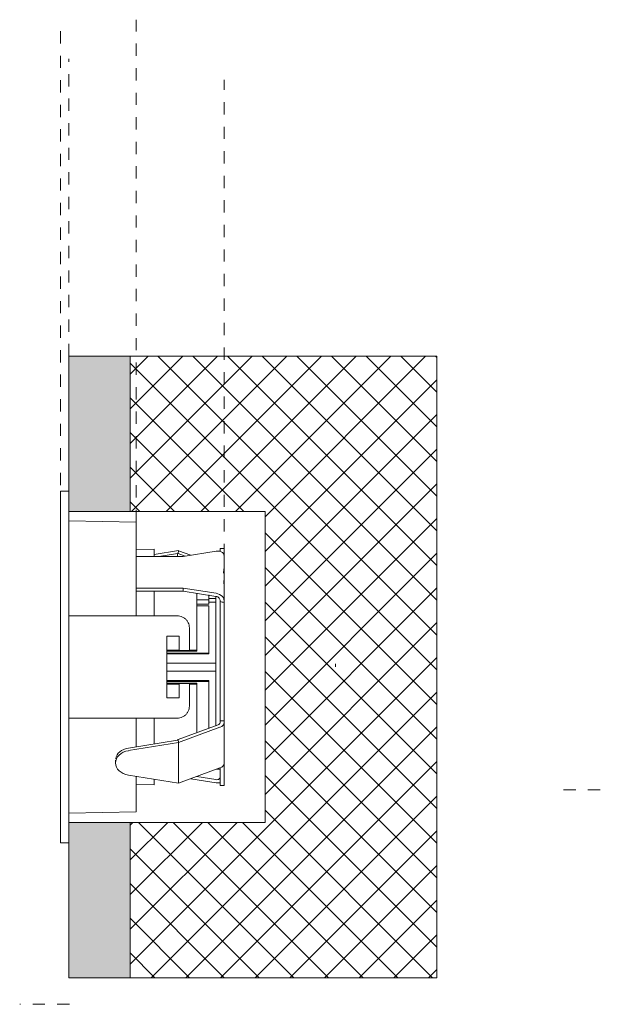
# Model space of a CAD drawing. Header units: millimetres. Extents: x -6655 to -5977, y 216 to 6738.
# Tile 3 of 3: x -6415 to -6272, y 6497 to 6738. Entities that reach past the tile are written whole.
import ezdxf

# ---------------------------------------------------------------- set-up
doc = ezdxf.new("R2010")
doc.units = ezdxf.units.MM
doc.linetypes.add('Dash', pattern=[6, 3, -3])
doc.layers.add('A-ANNO-DIMS', color=7, linetype='Dash', lineweight=9, true_color=0xd2d2d2)
doc.layers.add('A-DETL-GENF', color=7, linetype='Continuous', lineweight=9)
doc.layers.add('E-LITE-EQPM', color=7, linetype='Continuous', lineweight=20)

# ---------------------------------------------------------------- blocks, each defined once
blk = doc.blocks.new('02111001 - 02111001 NAIS White orientable recessed-602041-Planta_PDF')
at = {"layer": 'E-LITE-EQPM'}
for p, q in [((-3418.96, 6622.5), (-3420.96, 6622.5)), ((-3420.96, 6579.5), (-3420.96, 6622.5)), ((-3418.96, 6617.53), (-3418.96, 6579.5)), ((-3402.46, 6614.95), (-3418.96, 6615.24)), ((-3402.46, 6592.02), (-3402.46, 6614.95)), ((-3398.06, 6608.32), (-3402.46, 6608.25)), ((-3398.06, 6606.56), (-3398.06, 6608.32)), ((-3398.06, 6606.98), (-3392.09, 6607.95)), ((-3392.09, 6607.95), (-3392.18, 6607.23)), ((-3392.08, 6607.94), (-3389.09, 6606.83)), ((-3382.92, 6607.81), (-3390.96, 6606.53)), ((-3380.96, 6608.5), (-3381.96, 6608.5)), ((-3381.96, 6607.78), (-3381.96, 6608.5)), ((-3380.96, 6608.5), (-3380.96, 6606.97)), ((-3390.96, 6606.53), (-3402.46, 6606.53)), ((-3392.35, 6607.27), (-3396.9, 6606.53)), ((-3392.18, 6607.23), (-3392.35, 6607.27)), ((-3392.35, 6607.27), (-3392.35, 6606.53)), ((-3390.49, 6606.6), (-3392.18, 6607.23)), ((-3380.96, 6605.28), (-3380.96, 6606.63)), ((-3380.96, 6605.31), (-3380.96, 6597.07)), ((-3402.46, 6598.81), (-3390.96, 6598.81)), ((-3390.96, 6598.81), (-3382.92, 6597.52)), ((-3390.96, 6598.05), (-3390.96, 6598.81)), ((-3390.96, 6598.05), (-3402.46, 6598.05)), ((-3398.06, 6592.03), (-3398.06, 6598.07)), ((-3382.95, 6596.76), (-3390.96, 6598.05)), ((-3387.66, 6583.57), (-3387.66, 6597.54)), ((-3384.66, 6595.92), (-3387.66, 6595.92)), ((-3384.66, 6595.92), (-3384.66, 6597.1)), ((-3382.96, 6596.26), (-3384.66, 6596.26)), ((-3384.66, 6594.84), (-3384.66, 6595.92)), ((-3382.96, 6579.5), (-3382.96, 6596.78)), ((-3381.96, 6595.49), (-3381.96, 6595.84)), ((-3380.96, 6595.7), (-3380.96, 6597.05)), ((-3380.96, 6595.7), (-3380.96, 6595.27)), ((-3384.66, 6594.84), (-3387.66, 6594.84)), ((-3384.66, 6594.49), (-3387.66, 6594.49)), ((-3384.66, 6595.32), (-3382.96, 6595.32)), ((-3384.66, 6582.89), (-3384.66, 6594.49)), ((-3381.96, 6579.5), (-3381.96, 6595.51)), ((-3380.96, 6595.3), (-3380.96, 6579.5)), ((-3380.96, 6595.27), (-3380.96, 6595.29)), ((-3389.46, 6589.04), (-3389.46, 6583.53)), ((-3394.96, 6587.03), (-3394.96, 6579.5)), ((-3391.96, 6583.53), (-3391.96, 6587.03)), ((-3394.96, 6583.57), (-3391.96, 6583.57)), ((-3387.66, 6583.35), (-3394.96, 6583.35)), ((-3384.66, 6582.89), (-3394.96, 6582.89)), ((-3394.96, 6582.74), (-3384.66, 6582.74)), ((-3389.46, 6583.57), (-3387.66, 6583.57)), ((-3387.66, 6583.35), (-3387.66, 6583.57)), ((-3384.66, 6582.74), (-3384.66, 6582.89)), ((-3420.96, 6536.5), (-3420.96, 6579.5)), ((-3418.96, 6579.5), (-3418.96, 6541.46)), ((-3382.96, 6580.45), (-3394.96, 6580.45)), ((-3394.96, 6579.5), (-3394.96, 6571.97)), ((-3382.96, 6565.13), (-3382.96, 6579.5)), ((-3381.96, 6566.29), (-3381.96, 6579.5)), ((-3380.96, 6579.5), (-3380.96, 6566.29)), ((-3382.96, 6578.45), (-3394.96, 6578.45)), ((-3384.66, 6576.16), (-3394.96, 6576.16)), ((-3384.66, 6575.92), (-3394.96, 6575.92)), ((-3387.66, 6575.53), (-3394.96, 6575.53)), ((-3391.96, 6575.3), (-3394.96, 6575.3)), ((-3391.96, 6571.97), (-3391.96, 6575.47)), ((-3389.46, 6575.47), (-3389.46, 6569.95)), ((-3387.66, 6575.3), (-3389.46, 6575.3)), ((-3387.66, 6575.3), (-3387.66, 6575.53)), ((-3387.66, 6563.38), (-3387.66, 6575.3)), ((-3384.66, 6575.92), (-3384.66, 6576.16)), ((-3384.66, 6564.51), (-3384.66, 6575.92)), ((-3402.46, 6559.97), (-3402.46, 6566.97)), ((-3398.06, 6560.68), (-3398.06, 6566.96)), ((-3392.18, 6561.72), (-3382.44, 6565.33)), ((-3381.97, 6564.77), (-3392.08, 6561.01)), ((-3381.96, 6565.87), (-3381.96, 6566.31)), ((-3380.96, 6566.31), (-3381.96, 6566.31)), ((-3380.96, 6566.31), (-3380.96, 6565.89)), ((-3380.96, 6562.6), (-3380.96, 6565.89)), ((-3380.96, 6562.71), (-3380.96, 6560.83)), ((-3380.96, 6562.6), (-3380.96, 6562.71)), ((-3404.35, 6559.67), (-3392.35, 6561.63)), ((-3392.09, 6561.03), (-3404.35, 6559.03)), ((-3392.35, 6561.63), (-3392.18, 6561.72)), ((-3392.18, 6561.72), (-3392.09, 6561.03)), ((-3392.08, 6561.01), (-3392.08, 6551.05)), ((-3380.96, 6560.66), (-3380.96, 6560.09)), ((-3380.96, 6555.93), (-3380.96, 6559.21)), ((-3407.52, 6556.68), (-3407.52, 6556.03)), ((-3392.08, 6551.05), (-3381.97, 6554.81)), ((-3381.96, 6550.5), (-3381.96, 6554.78)), ((-3380.96, 6555.92), (-3380.96, 6550.5)), ((-3404.35, 6553.04), (-3392.09, 6551.04)), ((-3402.46, 6544.04), (-3402.46, 6552.72)), ((-3387.65, 6552.7), (-3382.95, 6551.95)), ((-3382.84, 6554.49), (-3381.96, 6554.49)), ((-3402.46, 6550.74), (-3398.06, 6550.68)), ((-3398.06, 6550.68), (-3398.06, 6552.01)), ((-3382.92, 6551.18), (-3389.09, 6552.17)), ((-3381.96, 6550.5), (-3380.96, 6550.5)), ((-3418.96, 6543.75), (-3402.46, 6544.04)), ((-3420.96, 6536.5), (-3418.96, 6536.5))]:
    blk.add_line(p, q, dxfattribs=at)
at = {"layer": 'E-LITE-EQPM', "flags": 128}
for points in [[(-3380.96, 6606.63), (-3381.01, 6606.95), (-3381.15, 6607.25), (-3381.39, 6607.49), (-3381.7, 6607.68), (-3382.07, 6607.8), (-3382.49, 6607.85), (-3382.92, 6607.81)], [(-3381.96, 6595.84), (-3381.99, 6596.02), (-3382.06, 6596.19), (-3382.18, 6596.35), (-3382.33, 6596.5), (-3382.52, 6596.62), (-3382.73, 6596.71), (-3382.95, 6596.76)], [(-3382.92, 6597.52), (-3382.49, 6597.41), (-3382.07, 6597.24), (-3381.7, 6597), (-3381.39, 6596.71), (-3381.15, 6596.39), (-3381.01, 6596.05), (-3380.96, 6595.7)], [(-3418.96, 6592.02), (-3405.7, 6592.02), (-3392.44, 6592.02)], [(-3391.96, 6587.03), (-3393.46, 6587.03), (-3394.96, 6587.03)], [(-3389.46, 6583.53), (-3390.71, 6583.53), (-3391.96, 6583.53)], [(-3391.96, 6575.47), (-3390.71, 6575.47), (-3389.46, 6575.47)], [(-3394.96, 6571.97), (-3393.46, 6571.97), (-3391.96, 6571.97)], [(-3392.44, 6566.97), (-3405.7, 6566.97), (-3418.96, 6566.97)], [(-3382.95, 6551.95), (-3382.73, 6551.93), (-3382.52, 6551.95), (-3382.33, 6552.01), (-3382.18, 6552.11), (-3382.06, 6552.23), (-3381.99, 6552.38), (-3381.96, 6552.55)], [(-3381.95, 6551.22), (-3382.07, 6551.19), (-3382.49, 6551.14), (-3382.92, 6551.18)]]:
    blk.add_lwpolyline(points, dxfattribs=at)
at = {"layer": 'E-LITE-EQPM'}
for centre, major_axis, ratio, start_param, end_param in [((-3412.37, 6266.19), (-407.7, 158.33), 0.743237, 4.919313, 4.921676), ((-3382.93, 6565.87), (0.967, 0), 0.642788, 5.235988, 6.283185), ((-3382.97, 6565.89), (2.01, 0), 0.642788, 5.235988, 6.283185), ((-3403.52, 6556.68), (4, 0), 0.766044, 1.780339, 3.017842), ((-3403.52, 6556.03), (4, 0), 0.766044, 1.780339, 4.502846), ((-3382.97, 6555.93), (2.01, 0), 0.642788, 5.235988, 6.283185)]:
    blk.add_ellipse(centre, major_axis=major_axis, ratio=ratio, start_param=start_param, end_param=end_param, dxfattribs=at)
for points in [[(-3381.08, 6602.46), (-3381.08, 6602.65), (-3381.07, 6602.84), (-3381.07, 6603.03)], [(-3381.07, 6603.03), (-3381.06, 6603.18), (-3381.05, 6603.33), (-3381.04, 6603.47)], [(-3380.96, 6605.04), (-3380.96, 6605.12), (-3380.96, 6605.2), (-3380.96, 6605.28)], [(-3380.96, 6597.05), (-3380.96, 6597.15), (-3380.96, 6597.25), (-3380.96, 6597.34)], [(-3392.44, 6592.02), (-3392.21, 6592.02), (-3391.75, 6591.97), (-3391.11, 6591.73), (-3390.54, 6591.37), (-3390.07, 6590.89), (-3389.72, 6590.32), (-3389.51, 6589.7), (-3389.46, 6589.26), (-3389.46, 6589.04)], [(-3389.46, 6569.95), (-3389.46, 6569.73), (-3389.51, 6569.29), (-3389.72, 6568.67), (-3390.07, 6568.1), (-3390.54, 6567.62), (-3391.11, 6567.26), (-3391.75, 6567.03), (-3392.21, 6566.97), (-3392.44, 6566.97)], [(-3380.96, 6559.21), (-3380.96, 6559.5), (-3380.96, 6559.78), (-3380.96, 6560.08)]]:
    blk.add_open_spline(points, degree=3, dxfattribs=at)
for points, knots in [([(-3381.05, 6599.83), (-3381.05, 6599.98), (-3381.06, 6600.22), (-3381.07, 6600.46), (-3381.08, 6600.56)], [0.28586302, 0.28586302, 0.28586302, 0.28586302, 0.33333333, 0.36663059, 0.36663059, 0.36663059, 0.36663059]), ([(-3380.96, 6560.67), (-3380.96, 6560.73), (-3380.96, 6561.31), (-3380.96, 6561.9), (-3380.96, 6562.45)], [0.4463013, 0.4463013, 0.4463013, 0.4463013, 0.5, 0.955759, 0.955759, 0.955759, 0.955759])]:
    blk.add_open_spline(points, degree=3, knots=knots, dxfattribs=at)

msp = doc.modelspace()

# ---------------------------------------------------------------- hatches: boundary and pattern name
at = {"layer": 'A-DETL-GENF', "true_color": 0xf8f8f8}
h = msp.add_hatch(color=7, dxfattribs=at)
h.paths.add_polyline_path([(-6387.8, 6503.5), (-6387.8, 6541.5), (-6402.8, 6541.5), (-6402.8, 6503.5)])
h.paths.add_polyline_path([(-6402.8, 6617.5), (-6387.8, 6617.5), (-6387.8, 6655.49), (-6402.8, 6655.49), (-6402.8, 6623.79)])
at = {"layer": 'A-DETL-GENF', "true_color": 0xaaaaaa}
h = msp.add_hatch(dxfattribs=at)
h.set_pattern_fill('FP_1', color=253, style=0, pattern_type=2)
h.set_pattern_definition([(45, (-2983.841, 0), (-4.2426407, 4.2426407), []), (135, (-2983.841, 0), (-4.2426407, -4.2426407), [])])
h.paths.add_polyline_path([(-6387.8, 6503.5), (-6312.8, 6503.5), (-6312.8, 6655.49), (-6387.8, 6655.49), (-6387.8, 6617.5), (-6354.8, 6617.5), (-6354.8, 6541.5), (-6387.8, 6541.5)])

# ---------------------------------------------------------------- linework, layer by layer
at = {"layer": 'A-ANNO-DIMS'}
for p, q in [((-6404.8, 6624), (-6404.8, 6737.8)), ((-6386.3, 6614.95), (-6386.3, 6737.8)), ((-6402.8, 6655.49), (-6402.8, 6728.2)), ((-6364.8, 6606.63), (-6364.8, 6723.11)), ((-6281.8, 6549.49), (-6271.8, 6549.49)), ((-6402.62, 6497), (-6414.81, 6497))]:
    msp.add_line(p, q, dxfattribs=at)
at = {"layer": 'A-ANNO-DIMS', "color": 251, "linetype": 'Continuous', "true_color": 0x5b5b5b}
msp.add_line((-6337.53, 6579.5), (-6337.53, 6580.29), dxfattribs=at)
at = {"layer": 'E-LITE-EQPM', "color": 253, "true_color": 0xaaaaaa}
for p, q in [((-6402.8, 6655.49), (-6402.8, 6617.5)), ((-6387.8, 6655.49), (-6402.8, 6655.49)), ((-6387.8, 6617.5), (-6387.8, 6655.49)), ((-6312.8, 6655.49), (-6387.8, 6655.49)), ((-6387.8, 6655.49), (-6387.8, 6617.5)), ((-6312.8, 6503.5), (-6312.8, 6655.49)), ((-6402.8, 6617.5), (-6387.8, 6617.5)), ((-6387.8, 6617.5), (-6364.8, 6617.5)), ((-6364.8, 6617.5), (-6354.8, 6617.5)), ((-6354.8, 6617.5), (-6354.8, 6541.5)), ((-6387.8, 6541.5), (-6402.8, 6541.5)), ((-6402.8, 6541.5), (-6402.8, 6503.5)), ((-6387.8, 6503.5), (-6387.8, 6541.5)), ((-6354.8, 6541.5), (-6387.8, 6541.5)), ((-6387.8, 6541.5), (-6387.8, 6503.5)), ((-6402.8, 6503.5), (-6387.8, 6503.5)), ((-6387.8, 6503.5), (-6312.8, 6503.5))]:
    msp.add_line(p, q, dxfattribs=at)

# ---------------------------------------------------------------- block references
at = {"layer": 'E-LITE-EQPM'}
msp.add_blockref('02111001 - 02111001 NAIS White orientable recessed-602041-Planta_PDF', (-2983.84, 0), dxfattribs=at)

doc.saveas('drawing.dxf')
